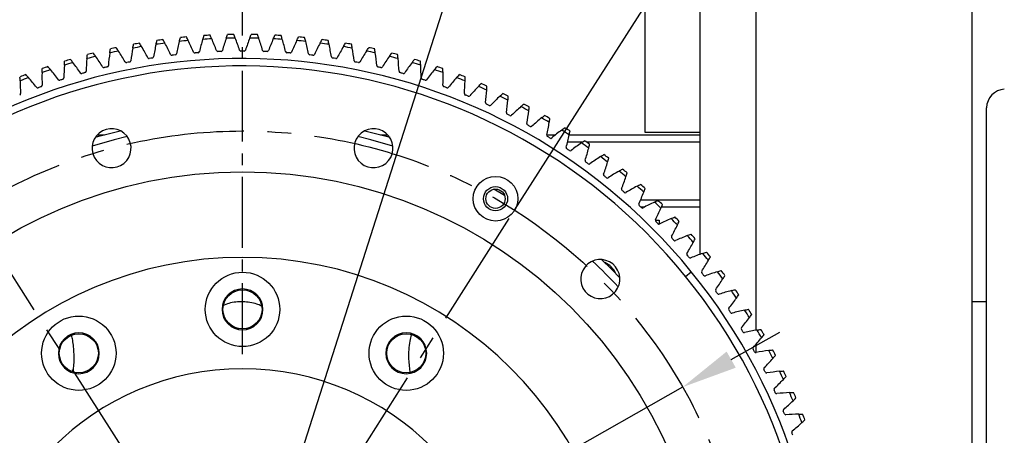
# Model space of a CAD drawing. Header units: millimetres. Extents: x 98673 to 101395, y 28002 to 29954.
# Tile 7 of 43: x 99377 to 99641, y 28731 to 28842. Entities that reach past the tile are written whole.
import ezdxf

# ---------------------------------------------------------------- set-up
doc = ezdxf.new("R2010")
doc.units = ezdxf.units.MM
doc.linetypes.add('CENTER', pattern=[50.8, 31.75, -6.35, 6.35, -6.35])
doc.linetypes.add('CENTER2', pattern=[28.575, 19.05, -3.175, 3.175, -3.175])
doc.layers.add('标注', color=3, linetype='Continuous', lineweight=25)
doc.layers.add('点划线', color=1, linetype='CENTER', lineweight=25)
doc.styles.get("Standard").update_dxf_attribs({"font": 'SimSun.ttf'})
doc.dimstyles.new('ISO-25', dxfattribs={"dimscale": 2.5, "dimtxt": 8, "dimasz": 6, "dimexe": 1, "dimexo": 0, "dimgap": 1.5, "dimtad": 1, "dimtoh": 1, "dimdsep": 46, "dimtxsty": 'Standard', "dimcen": 2.5, "dimclrd": 3, "dimclre": 3, "dimclrt": 3, "dimadec": 0, "dimazin": 0, "dimtfac": 1, "dimtmove": 0, "dimatfit": 3, "dimfxl": 0, "dimarcsym": 0})

# ---------------------------------------------------------------- blocks, each defined once
blk = doc.blocks.new('*U51')
at = {"layer": '点划线', "color": 0, "linetype": 'CENTER2', "lineweight": -3, "transparency": 16777216}
blk.add_line((0, 76), (0, 383.5), dxfattribs=at)
blk = doc.blocks.new('*D52')
at = {"layer": 'Defpoints', "color": 0, "lineweight": -3, "transparency": 16777216}
for p in [(99509.8, 28791.17), (99436.67, 28676.5), (99436.67, 28676.5), (99494.15, 28553.24), (99834.46, 28497.93)]:
    blk.add_point(p, dxfattribs=at)
at = {"layer": '标注', "color": 3, "lineweight": -2, "transparency": 16777216}
for p, q in [((99509.8, 28791.17), (99672.47, 29046.24)), ((99494.15, 28553.24), (99622, 28279.06))]:
    blk.add_line(p, q, dxfattribs=at)
blk.add_arc((99436.67, 28676.5), 436.03, 296.9712, 55.5009, dxfattribs=at)
at = {"layer": '标注', "color": 3, "lineweight": -3, "transparency": 16777216}
for points in [[(99682.25, 29033.76), (99685.02, 29037.93), (99671.13, 29044.13)], [(99635.52, 28285.65), (99633.33, 28290.15), (99620.95, 28281.33)]]:
    blk.add_solid(points, dxfattribs=at)
at = {"layer": '标注', "color": 3, "lineweight": -3, "transparency": 16777216, "insert": (99857.99, 28842.51), "char_height": 20, "width": 479.6581, "attachment_point": 5, "rotation": 291.5057}
blk.add_mtext('122°（电子限位）', dxfattribs=at)
blk = doc.blocks.new('*D53')
at = {"layer": 'Defpoints', "color": 0, "lineweight": -3, "transparency": 16777216}
for p in [(99509.8, 28791.17), (99436.67, 28676.5), (99436.67, 28676.5), (99472.71, 28545.36), (99868.95, 28420.86)]:
    blk.add_point(p, dxfattribs=at)
at = {"layer": '标注', "color": 3, "lineweight": -2, "transparency": 16777216}
for p, q in [((99509.8, 28791.17), (99708.06, 29102.04)), ((99472.71, 28545.36), (99570.4, 28189.83))]:
    blk.add_line(p, q, dxfattribs=at)
blk.add_arc((99436.67, 28676.5), 502.21, 287.0759, 55.7607, dxfattribs=at)
at = {"layer": '标注', "color": 3, "lineweight": -3, "transparency": 16777216}
for points in [[(99717.87, 29089.59), (99720.62, 29093.76), (99706.72, 29099.93)], [(99584.84, 28194.03), (99583.44, 28198.83), (99569.74, 28192.24)]]:
    blk.add_solid(points, dxfattribs=at)
at = {"layer": '标注', "color": 3, "lineweight": -3, "transparency": 16777216, "insert": (99918.38, 28870.38), "char_height": 20, "width": 519.0828, "attachment_point": 5, "rotation": 291.924}
blk.add_mtext('132°（机械限位）', dxfattribs=at)
blk = doc.blocks.new('*D54')
at = {"layer": 'Defpoints', "color": 0, "lineweight": -3, "transparency": 16777216}
for p in [(99363.54, 28791.17), (99436.67, 28676.5), (99436.67, 28676.5), (99400.64, 28545.36), (99017.33, 28428.51)]:
    blk.add_point(p, dxfattribs=at)
at = {"layer": '标注', "color": 3, "lineweight": -2, "transparency": 16777216}
for p, q in [((99363.54, 28791.17), (99173.36, 29089.37)), ((99400.64, 28545.36), (99306.93, 28204.32))]:
    blk.add_line(p, q, dxfattribs=at)
blk.add_arc((99436.67, 28676.5), 487.19, 124.2921, 252.8713, dxfattribs=at)
at = {"layer": '标注', "color": 3, "lineweight": -3, "transparency": 16777216}
for points in [[(99160.81, 29081.09), (99163.56, 29076.92), (99174.71, 29087.26)], [(99293.89, 28213.33), (99292.49, 28208.52), (99307.59, 28206.73)]]:
    blk.add_solid(points, dxfattribs=at)
at = {"layer": '标注', "color": 3, "lineweight": -3, "transparency": 16777216, "insert": (98957.61, 28833.82), "char_height": 20, "width": 499.0274, "attachment_point": 5, "rotation": 71.8201}
blk.add_mtext('132°（机械限位）', dxfattribs=at)
blk = doc.blocks.new('*D55')
at = {"layer": 'Defpoints', "color": 0, "lineweight": -3, "transparency": 16777216}
for p in [(99363.54, 28791.17), (99436.67, 28676.5), (99436.67, 28676.5), (99379.2, 28553.24), (99051.67, 28503.67)]:
    blk.add_point(p, dxfattribs=at)
at = {"layer": '标注', "color": 3, "lineweight": -2, "transparency": 16777216}
for p, q in [((99363.54, 28791.17), (99208.41, 29034.42)), ((99379.2, 28553.24), (99257.26, 28291.76))]:
    blk.add_line(p, q, dxfattribs=at)
blk.add_arc((99436.67, 28676.5), 422.02, 124.5646, 242.9634, dxfattribs=at)
at = {"layer": '标注', "color": 3, "lineweight": -3, "transparency": 16777216}
for points in [[(99195.87, 29026.11), (99198.63, 29021.94), (99209.75, 29032.31)], [(99245.94, 28302.85), (99243.74, 28298.36), (99258.32, 28294.03)]]:
    blk.add_solid(points, dxfattribs=at)
at = {"layer": '标注', "color": 3, "lineweight": -3, "transparency": 16777216, "insert": (99017.76, 28807.24), "char_height": 20, "width": 601.6642, "attachment_point": 5, "rotation": 72.6677}
blk.add_mtext('122°（电子限位）', dxfattribs=at)
blk = doc.blocks.new('*D69')
at = {"layer": 'Defpoints', "color": 0, "lineweight": -3, "transparency": 16777216}
for p in [(99554.97, 28743.59), (99318.37, 28609.41)]:
    blk.add_point(p, dxfattribs=at)
at = {"layer": '标注', "color": 3, "lineweight": -2, "transparency": 16777216}
for p, q in [((99568.02, 28750.99), (99581.07, 28758.39)), ((99554.97, 28743.59), (99318.37, 28609.41)), ((98961.87, 28407.24), (99305.32, 28602.01)), ((98819.46, 28407.24), (98961.87, 28407.24))]:
    blk.add_line(p, q, dxfattribs=at)
at = {"layer": '标注', "color": 3, "lineweight": -3, "transparency": 16777216}
for points in [[(99566.79, 28753.16), (99569.25, 28748.82), (99554.97, 28743.59)], [(99304.09, 28604.19), (99306.56, 28599.84), (99318.37, 28609.41)]]:
    blk.add_solid(points, dxfattribs=at)
at = {"layer": '标注', "color": 3, "lineweight": -3, "transparency": 16777216, "insert": (98888.79, 28440.89), "char_height": 20, "width": 147.8801, "attachment_point": 5}
blk.add_mtext('∅272\\P安装分布圆', dxfattribs=at)
blk = doc.blocks.new('*D71')
at = {"layer": 'Defpoints', "color": 0, "lineweight": -3, "transparency": 16777216}
for p in [(99552.28, 29038.49), (99321.06, 28314.52)]:
    blk.add_point(p, dxfattribs=at)
at = {"layer": '标注', "color": 3, "lineweight": -2, "transparency": 16777216}
for p, q in [((99568.07, 29087.9), (99556.85, 29052.78)), ((99680.87, 29087.9), (99568.07, 29087.9)), ((99321.06, 28314.52), (99552.28, 29038.49)), ((99316.5, 28300.23), (99311.93, 28285.94))]:
    blk.add_line(p, q, dxfattribs=at)
at = {"layer": '标注', "color": 3, "lineweight": -3, "transparency": 16777216}
for points in [[(99554.47, 29053.54), (99559.23, 29052.02), (99552.28, 29038.49)], [(99314.12, 28300.99), (99318.88, 28299.47), (99321.06, 28314.52)]]:
    blk.add_solid(points, dxfattribs=at)
at = {"layer": '标注', "color": 3, "lineweight": -3, "transparency": 16777216, "insert": (99626.34, 29121.56), "char_height": 20, "width": 450.2726, "attachment_point": 5}
blk.add_mtext('∅760\\P回转直径', dxfattribs=at)

msp = doc.modelspace()

# ---------------------------------------------------------------- linework, layer by layer
at = {"color": 7, "linetype": 'Continuous', "lineweight": 25}
for p, q in [((99559.673, 28779.329), (99559.673, 28882.44)), ((99574.673, 28854.001), (99574.673, 28758.9)), ((99632.673, 28855.876), (99632.673, 28594.001)), ((99544.873, 28812.129), (99544.873, 28850.129)), ((99636.673, 28534.258), (99636.673, 28818.745)), ((99397.684, 28811.501), (99399.592, 28811.501)), ((99473.754, 28811.501), (99475.661, 28811.501)), ((99518.45, 28811.501), (99520.858, 28811.501)), ((99524.499, 28811.501), (99559.673, 28811.501)), ((99559.673, 28812.129), (99544.873, 28812.129)), ((99528.078, 28809.501), (99524.035, 28809.501)), ((99559.673, 28809.501), (99529.166, 28809.501)), ((99507.117, 28795.167), (99504.218, 28796.841)), ((99543.681, 28794.001), (99559.673, 28794.001)), ((99544.677, 28792.001), (99543.752, 28792.001)), ((99559.673, 28792.001), (99549.244, 28792.001)), ((99547.639, 28788.501), (99548.673, 28788.501)), ((99548.673, 28788.501), (99548.673, 28787.47)), ((99555.73, 28773.391), (99557.282, 28774.653)), ((99636.673, 28766.501), (99632.673, 28766.501)), ((99574.673, 28755.093), (99574.673, 28752.898))]:
    msp.add_line(p, q, dxfattribs=at)
at = {"color": 7, "linetype": 'Continuous', "lineweight": 25, "flags": 128}
for points in [[(99397.117, 28810.797), (99398.084, 28811.078), (99403.781, 28812.583)], [(99469.564, 28812.583), (99475.262, 28811.078), (99476.229, 28810.797)], [(99405.701, 28810.981), (99402.201, 28810.127), (99396.256, 28808.45)], [(99477.09, 28808.45), (99471.145, 28810.127), (99467.645, 28810.981)], [(99533.198, 28777.906), (99535.824, 28775.34), (99538.077, 28773.027)]]:
    msp.add_lwpolyline(points, dxfattribs=at)
at = {"color": 7, "linetype": 'Continuous', "lineweight": 25}
for centre, radius in [((99436.673, 28676.501), 125), ((99436.673, 28676.501), 125), ((99504.673, 28794.281), 6), ((99504.673, 28794.281), 3.25), ((99504.673, 28794.281), 2.6), ((99436.673, 28764.501), 10), ((99436.673, 28764.501), 5.25), ((99392.673, 28752.712), 10), ((99480.673, 28752.712), 10), ((99392.673, 28752.712), 5.25), ((99480.673, 28752.712), 5.25)]:
    msp.add_circle(centre, radius, dxfattribs=at)
at = {"color": 1, "linetype": 'Continuous', "lineweight": 25}
msp.add_circle((99504.673, 28794.281), 6, dxfattribs=at)
at = {"color": 7, "linetype": 'Continuous', "lineweight": 25}
for centre, radius, start, end in [((99436.673, 28676.501), 162, 93.08496, 93.66504), ((99436.673, 28676.501), 162, 90.83496, 91.41504), ((99436.673, 28676.501), 162, 88.58496, 89.16504), ((99436.673, 28676.501), 162, 86.33496, 86.91504), ((99436.673, 28676.501), 162, 99.83496, 100.41504), ((99468.599, 28823.432), 56.551, 167.35353, 170.81394), ((99436.673, 28676.501), 161, 97.44584, 98.30416), ((99436.673, 28676.501), 162, 97.58496, 98.16504), ((99366.062, 28809.25), 56.551, 24.93606, 28.39647), ((99474.343, 28822.066), 56.551, 165.10353, 168.56394), ((99436.673, 28676.501), 161, 95.19584, 96.05416), ((99436.673, 28676.501), 162, 95.33496, 95.91504), ((99371.328, 28811.92), 56.551, 22.68606, 26.14647), ((99480.029, 28820.475), 56.551, 162.85353, 166.31394), ((99436.673, 28676.501), 161, 92.94584, 93.80416), ((99376.695, 28814.381), 56.551, 20.43606, 23.89647), ((99485.648, 28818.661), 56.551, 160.60353, 164.06394), ((99436.673, 28676.501), 161, 90.69584, 91.55416), ((99382.155, 28816.629), 56.551, 18.18606, 21.64647), ((99491.191, 28816.629), 56.551, 158.35353, 161.81394), ((99436.673, 28676.501), 161, 88.44584, 89.30416), ((99387.698, 28818.661), 56.551, 15.93606, 19.39647), ((99496.65, 28814.381), 56.551, 156.10353, 159.56394), ((99436.673, 28676.501), 161, 86.19584, 87.05416), ((99393.317, 28820.475), 56.551, 13.68606, 17.14647), ((99502.017, 28811.92), 56.551, 153.85353, 157.31394), ((99436.673, 28676.501), 161, 83.94584, 84.80416), ((99436.673, 28676.501), 162, 84.08496, 84.66504), ((99399.003, 28822.066), 56.551, 11.43606, 14.89647), ((99507.283, 28809.25), 56.551, 151.60353, 155.06394), ((99436.673, 28676.501), 161, 81.69584, 82.55416), ((99436.673, 28676.501), 162, 81.83496, 82.41504), ((99404.747, 28823.432), 56.551, 9.18606, 12.64647), ((99436.673, 28676.501), 162, 79.58496, 80.16504), ((99436.673, 28676.501), 161, 104.19584, 105.05416), ((99436.673, 28676.501), 162, 104.33496, 104.91504), ((99350.949, 28800.03), 56.551, 31.68606, 35.14647), ((99456.972, 28825.484), 56.551, 171.85353, 175.31394), ((99436.673, 28676.501), 161, 101.94584, 102.80416), ((99436.673, 28676.501), 162, 102.08496, 102.66504), ((99355.865, 28803.301), 56.551, 29.43606, 32.89647), ((99462.806, 28824.573), 56.551, 169.60353, 173.06394), ((99436.673, 28676.501), 161, 99.69584, 100.55416), ((99360.905, 28806.375), 56.551, 27.18606, 30.64647), ((99417.702, 28833.258), 0.4, 204.68536, 276.90061), ((99436.673, 28676.501), 157.5, 96.59939, 96.90061), ((99418.526, 28833.355), 0.4, 276.59939, 348.81464), ((99423.87, 28833.882), 0.4, 202.43536, 274.65061), ((99436.673, 28676.501), 157.5, 94.34939, 94.65061), ((99424.698, 28833.947), 0.4, 274.34939, 346.56464), ((99430.059, 28834.263), 0.4, 200.18536, 272.40061), ((99436.673, 28676.501), 157.5, 92.09939, 92.40061), ((99430.888, 28834.295), 0.4, 272.09939, 344.31464), ((99436.258, 28834.401), 0.4, 197.93536, 270.15061), ((99436.673, 28676.501), 157.5, 89.84939, 90.15061), ((99437.088, 28834.401), 0.4, 269.84939, 342.06464), ((99442.457, 28834.295), 0.4, 195.68536, 267.90061), ((99436.673, 28676.501), 157.5, 87.59939, 87.90061), ((99443.287, 28834.263), 0.4, 267.59939, 339.81464), ((99448.648, 28833.947), 0.4, 193.43536, 265.65061), ((99436.673, 28676.501), 157.5, 85.34939, 85.65061), ((99449.475, 28833.882), 0.4, 265.34939, 337.56464), ((99454.82, 28833.355), 0.4, 191.18536, 263.40061), ((99436.673, 28676.501), 157.5, 83.09939, 83.40061), ((99455.644, 28833.258), 0.4, 263.09939, 335.31464), ((99512.441, 28806.375), 56.551, 149.35353, 152.81394), ((99436.673, 28676.501), 161, 79.44584, 80.30416), ((99410.54, 28824.573), 56.551, 6.93606, 10.39647), ((99517.481, 28803.301), 56.551, 147.10353, 150.56394), ((99436.673, 28676.501), 161, 77.19584, 78.05416), ((99436.673, 28676.501), 162, 77.33496, 77.91504), ((99416.373, 28825.484), 56.551, 4.68606, 8.14647), ((99522.397, 28800.03), 56.551, 144.85353, 148.31394), ((99436.673, 28676.501), 161, 74.94584, 75.80416), ((99436.673, 28676.501), 162, 75.08496, 75.66504), ((99436.673, 28676.501), 155.5, 39.13883, 219.13883), ((99436.673, 28676.501), 153.5, 39.13883, 219.13883), ((99445.221, 28826.618), 56.551, 176.35353, 179.81394), ((99436.673, 28676.501), 161, 106.44584, 107.30416), ((99436.673, 28676.501), 162, 106.58496, 107.16504), ((99346.165, 28796.57), 56.551, 33.93606, 37.39647), ((99451.108, 28826.166), 56.551, 174.10353, 177.56394), ((99400.215, 28830.135), 0.4, 283.34939, 355.56464), ((99405.461, 28831.286), 0.4, 209.18536, 281.40061), ((99436.673, 28676.501), 157.5, 101.09939, 101.40061), ((99406.275, 28831.448), 0.4, 281.09939, 353.31464), ((99411.562, 28832.392), 0.4, 206.93536, 279.15061), ((99436.673, 28676.501), 157.5, 98.84939, 99.15061), ((99412.382, 28832.522), 0.4, 278.84939, 351.06464), ((99460.964, 28832.522), 0.4, 188.93536, 261.15061), ((99436.673, 28676.501), 157.5, 80.84939, 81.15061), ((99461.784, 28832.392), 0.4, 260.84939, 333.06464), ((99467.07, 28831.448), 0.4, 186.68536, 258.90061), ((99436.673, 28676.501), 157.5, 78.59939, 78.90061), ((99467.885, 28831.286), 0.4, 258.59939, 330.81464), ((99473.13, 28830.135), 0.4, 184.43536, 256.65061), ((99422.238, 28826.166), 56.551, 2.43606, 5.89647), ((99527.18, 28796.57), 56.551, 142.60353, 146.06394), ((99436.673, 28676.501), 161, 72.69584, 73.55416), ((99436.673, 28676.501), 162, 72.83496, 73.41504), ((99428.125, 28826.618), 56.551, 0.18606, 3.64647), ((99436.673, 28676.501), 162, 111.08496, 111.66504), ((99439.321, 28826.838), 56.551, 178.60353, 182.06394), ((99436.673, 28676.501), 161, 108.69584, 109.55416), ((99436.673, 28676.501), 162, 108.83496, 109.41504), ((99341.521, 28792.924), 56.551, 36.18606, 39.64647), ((99393.413, 28828.36), 0.4, 213.68536, 285.90061), ((99436.673, 28676.501), 157.5, 105.59939, 105.90061), ((99394.212, 28828.585), 0.4, 285.59939, 357.81464), ((99399.408, 28829.941), 0.4, 211.43536, 283.65061), ((99436.673, 28676.501), 157.5, 103.34939, 103.65061), ((99436.673, 28676.501), 157.5, 76.34939, 76.65061), ((99473.937, 28829.941), 0.4, 256.34939, 328.56464), ((99479.134, 28828.585), 0.4, 182.18536, 254.40061), ((99436.673, 28676.501), 157.5, 74.09939, 74.40061), ((99479.933, 28828.36), 0.4, 254.09939, 326.31464), ((99531.824, 28792.924), 56.551, 140.35353, 143.81394), ((99436.673, 28676.501), 161, 70.44584, 71.30416), ((99436.673, 28676.501), 162, 70.58496, 71.16504), ((99434.025, 28826.838), 56.551, 357.93606, 1.39647), ((99436.673, 28676.501), 162, 68.33496, 68.91504), ((99436.673, 28676.501), 161, 110.94584, 111.80416), ((99433.416, 28826.826), 56.551, 180.85353, 184.31394), ((99337.024, 28789.098), 56.551, 38.43606, 41.89647), ((99382.41, 28824.785), 0.4, 290.09939, 2.31464), ((99387.484, 28826.544), 0.4, 215.93536, 288.15061), ((99436.673, 28676.501), 157.5, 107.84939, 108.15061), ((99388.274, 28826.801), 0.4, 287.84939, 0.06464), ((99485.072, 28826.801), 0.4, 179.93536, 252.15061), ((99436.673, 28676.501), 157.5, 71.84939, 72.15061), ((99485.861, 28826.544), 0.4, 251.84939, 324.06464), ((99490.935, 28824.785), 0.4, 177.68536, 249.90061), ((99536.322, 28789.098), 56.551, 138.10353, 141.56394), ((99436.673, 28676.501), 161, 68.19584, 69.05416), ((99439.929, 28826.826), 56.551, 355.68606, 359.14647), ((99436.673, 28676.501), 162, 66.08496, 66.66504), ((99376.631, 28822.54), 0.4, 292.34939, 4.56464), ((99381.632, 28824.498), 0.4, 218.18536, 290.40061), ((99436.673, 28676.501), 157.5, 110.09939, 110.40061), ((99436.673, 28676.501), 157.5, 69.59939, 69.90061), ((99491.714, 28824.498), 0.4, 249.59939, 321.81464), ((99496.715, 28822.54), 0.4, 175.43536, 247.65061), ((99436.673, 28676.501), 157.5, 67.34939, 67.65061), ((99540.666, 28785.099), 56.551, 135.85353, 139.31394), ((99436.673, 28676.501), 161, 65.94584, 66.80416), ((99445.828, 28826.582), 56.551, 353.43606, 356.89647), ((99436.673, 28676.501), 162, 63.83496, 64.41504), ((99641.673, 28818.745), 5, 92.86241, 180), ((99497.482, 28822.223), 0.4, 247.34939, 319.56464), ((99502.402, 28820.071), 0.4, 173.18536, 245.40061), ((99436.673, 28676.501), 157.5, 65.09939, 65.40061), ((99503.156, 28819.723), 0.4, 245.09939, 317.31464), ((99544.849, 28780.933), 56.551, 133.60353, 137.06394), ((99436.673, 28676.501), 161, 63.69584, 64.55416), ((99451.713, 28826.107), 56.551, 351.18606, 354.64647), ((99436.673, 28676.501), 162, 61.58496, 62.16504), ((99507.988, 28817.379), 0.4, 170.93536, 243.15061), ((99436.673, 28676.501), 157.5, 62.84939, 63.15061), ((99508.727, 28817.002), 0.4, 242.84939, 315.06464), ((99548.865, 28776.605), 56.551, 131.35353, 134.81394), ((99436.673, 28676.501), 161, 61.44584, 62.30416), ((99457.575, 28825.401), 56.551, 348.93606, 352.39647), ((99513.464, 28814.471), 0.4, 168.68536, 240.90061), ((99436.673, 28676.501), 157.5, 60.59939, 60.90061), ((99552.709, 28772.124), 56.551, 129.10353, 132.56394), ((99436.673, 28676.501), 161, 59.19584, 60.05416), ((99436.673, 28676.501), 162, 59.33496, 59.91504), ((99463.405, 28824.466), 56.551, 346.68606, 350.14647), ((99401.473, 28807.867), 5.25, 129.13883, 309.13883), ((99401.473, 28807.867), 5.25, 309.13883, 129.13883), ((99471.872, 28807.867), 5.25, 129.13883, 309.13883), ((99471.872, 28807.867), 5.25, 309.13883, 129.13883), ((99514.188, 28814.065), 0.4, 240.59939, 312.81464), ((99518.821, 28811.35), 0.4, 166.43536, 238.65061), ((99556.374, 28767.494), 56.551, 126.85353, 130.31394), ((99436.673, 28676.501), 161, 56.94584, 57.80416), ((99436.673, 28676.501), 162, 57.08496, 57.66504), ((99469.193, 28823.302), 56.551, 344.43606, 347.89647), ((99436.673, 28676.501), 157.5, 58.34939, 58.65061), ((99519.529, 28810.916), 0.4, 238.34939, 310.56464), ((99559.854, 28762.725), 56.551, 124.60353, 128.06394), ((99436.673, 28676.501), 161, 54.69584, 55.55416), ((99436.673, 28676.501), 162, 54.83496, 55.41504), ((99524.052, 28808.021), 0.4, 164.18536, 236.40061), ((99436.673, 28676.501), 157.5, 56.09939, 56.40061), ((99524.742, 28807.559), 0.4, 236.09939, 308.31464), ((99474.932, 28821.912), 56.551, 342.18606, 345.64647), ((99436.673, 28676.501), 162, 52.58496, 53.16504), ((99529.148, 28804.489), 0.4, 161.93536, 234.15061), ((99436.673, 28676.501), 157.5, 53.84939, 54.15061), ((99529.82, 28804.001), 0.4, 233.84939, 306.06464), ((99563.144, 28757.822), 56.551, 122.35353, 125.81394), ((99436.673, 28676.501), 161, 52.44584, 53.30416), ((99480.611, 28820.298), 56.551, 339.93606, 343.39647), ((99534.101, 28800.76), 0.4, 159.68536, 231.90061), ((99566.239, 28752.794), 56.551, 120.10353, 123.56394), ((99436.673, 28676.501), 161, 50.19584, 51.05416), ((99436.673, 28676.501), 162, 50.33496, 50.91504), ((99436.673, 28676.501), 157.5, 51.59939, 51.90061), ((99534.753, 28800.246), 0.4, 231.59939, 303.81464), ((99486.222, 28818.462), 56.551, 337.68606, 341.14647), ((99538.905, 28796.839), 0.4, 157.43536, 229.65061), ((99436.673, 28676.501), 157.5, 49.34939, 49.65061), ((99539.536, 28796.3), 0.4, 229.34939, 301.56464), ((99569.134, 28747.649), 56.551, 117.85353, 121.31394), ((99436.673, 28676.501), 161, 47.94584, 48.80416), ((99491.758, 28816.407), 56.551, 335.43606, 338.89647), ((99436.673, 28676.501), 162, 48.08496, 48.66504), ((99543.55, 28792.732), 0.4, 155.18536, 227.40061), ((99571.825, 28742.393), 56.551, 115.60353, 119.06394), ((99436.673, 28676.501), 161, 45.69584, 46.55416), ((99436.673, 28676.501), 162, 45.83496, 46.41504), ((99436.673, 28676.501), 157.5, 47.09939, 47.40061), ((99544.16, 28792.169), 0.4, 227.09939, 299.31464), ((99497.208, 28814.137), 56.551, 333.18606, 336.64647), ((99548.031, 28788.447), 0.4, 152.93536, 225.15061), ((99436.673, 28676.501), 157.5, 44.84939, 45.15061), ((99548.618, 28787.86), 0.4, 224.84939, 297.06464), ((99574.308, 28737.037), 56.551, 113.35353, 116.81394), ((99436.673, 28676.501), 161, 43.44584, 44.30416), ((99436.673, 28676.501), 162, 43.58496, 44.16504), ((99502.565, 28811.654), 56.551, 330.93606, 334.39647), ((99552.34, 28783.988), 0.4, 150.68536, 222.90061), ((99436.673, 28676.501), 157.5, 42.59939, 42.90061), ((99552.904, 28783.379), 0.4, 222.59939, 294.81464), ((99576.579, 28731.586), 56.551, 111.10353, 114.56394), ((99507.82, 28808.963), 56.551, 328.68606, 332.14647), ((99436.673, 28676.501), 161, 41.19584, 42.05416), ((99436.673, 28676.501), 162, 41.33496, 41.91504), ((99436.673, 28676.501), 162, 39.08496, 39.66504), ((99436.673, 28676.501), 102, 360, 180), ((99532.839, 28772.668), 5.25, 309.13883, 129.13883), ((99436.673, 28676.501), 138, 42.96976, 47.03024), ((99531.907, 28772.023), 5.5, 23.09931, 67.0731), ((99556.471, 28779.365), 0.4, 148.43536, 220.65061), ((99436.673, 28676.501), 157.5, 40.34939, 40.65061), ((99557.01, 28778.733), 0.4, 220.34939, 292.56464), ((99578.633, 28726.051), 56.551, 108.85353, 112.31394), ((99512.966, 28806.068), 56.551, 326.43606, 329.89647), ((99436.673, 28676.501), 161, 38.94584, 39.80416), ((99436.673, 28676.501), 155.5, 219.13883, 39.13883), ((99532.839, 28772.668), 5.25, 129.13883, 309.13883), ((99560.417, 28774.582), 0.4, 146.18536, 218.40061), ((99580.469, 28720.44), 56.551, 106.60353, 110.06394), ((99436.673, 28676.501), 161, 36.69584, 37.55416), ((99436.673, 28676.501), 162, 36.83496, 37.41504), ((99436.673, 28676.501), 153.5, 219.13883, 39.13883), ((99436.673, 28676.501), 157.5, 38.09939, 38.40061), ((99560.931, 28773.93), 0.4, 218.09939, 290.31464), ((99517.993, 28802.973), 56.551, 324.18606, 327.64647), ((99436.673, 28764.501), 5.5, 360, 180), ((99564.172, 28769.648), 0.4, 143.93536, 216.15061), ((99436.673, 28676.501), 157.5, 35.84939, 36.15061), ((99582.083, 28714.76), 56.551, 104.35353, 107.81394), ((99436.673, 28676.501), 161, 34.44584, 35.30416), ((99436.673, 28676.501), 162, 34.58496, 35.16504), ((99564.66, 28768.977), 0.4, 215.84939, 288.06464), ((99522.896, 28799.682), 56.551, 321.93606, 325.39647), ((99436.673, 28764.501), 5.5, 180, 360), ((99567.731, 28764.571), 0.4, 141.68536, 213.90061), ((99436.673, 28676.501), 157.5, 33.59939, 33.90061), ((99583.473, 28709.022), 56.551, 102.10353, 105.56394), ((99436.673, 28676.501), 161, 32.19584, 33.05416), ((99436.673, 28676.501), 162, 32.33496, 32.91504), ((99568.192, 28763.881), 0.4, 213.59939, 285.81464), ((99527.666, 28796.202), 56.551, 319.68606, 323.14647), ((99571.087, 28759.358), 0.4, 139.43536, 211.65061), ((99436.673, 28676.501), 157.5, 31.34939, 31.65061), ((99584.637, 28703.234), 56.551, 99.85353, 103.31394), ((99436.673, 28676.501), 161, 29.94584, 30.80416), ((99436.673, 28676.501), 162, 30.08496, 30.66504), ((99392.673, 28752.712), 5.5, 360, 180), ((99480.673, 28752.712), 5.5, 360, 180), ((99571.521, 28758.65), 0.4, 211.34939, 283.56464), ((99532.295, 28792.538), 56.551, 317.43606, 320.89647), ((99574.237, 28754.017), 0.4, 137.18536, 209.40061), ((99436.673, 28676.501), 157.5, 29.09939, 29.40061), ((99585.572, 28697.404), 56.551, 97.60353, 101.06394), ((99436.673, 28676.501), 161, 27.69584, 28.55416), ((99436.673, 28676.501), 162, 27.83496, 28.41504), ((99392.673, 28752.712), 5.5, 180, 360), ((99480.673, 28752.712), 5.5, 180, 360), ((99574.642, 28753.292), 0.4, 209.09939, 281.31464), ((99536.777, 28788.694), 56.551, 315.18606, 318.64647), ((99436.673, 28676.501), 72, 360, 180), ((99577.174, 28748.556), 0.4, 134.93536, 207.15061), ((99436.673, 28676.501), 157.5, 26.84939, 27.15061), ((99436.673, 28676.501), 162, 25.58496, 26.16504), ((99577.551, 28747.816), 0.4, 206.84939, 279.06464), ((99586.278, 28691.542), 56.551, 95.35353, 98.81394), ((99541.104, 28784.678), 56.551, 312.93606, 316.39647), ((99436.673, 28676.501), 161, 25.44584, 26.30416), ((99579.894, 28742.985), 0.4, 132.68536, 204.90061), ((99436.673, 28676.501), 157.5, 24.59939, 24.90061), ((99580.242, 28742.231), 0.4, 204.59939, 276.81464), ((99586.753, 28685.657), 56.551, 93.10353, 96.56394), ((99436.673, 28676.501), 161, 23.19584, 24.05416), ((99436.673, 28676.501), 162, 23.33496, 23.91504), ((99582.394, 28737.31), 0.4, 130.43536, 202.65061), ((99545.271, 28780.494), 56.551, 310.68606, 314.14647), ((99436.673, 28676.501), 157.5, 22.34939, 22.65061), ((99582.712, 28736.543), 0.4, 202.34939, 274.56464), ((99586.997, 28679.758), 56.551, 90.85353, 94.31394), ((99436.673, 28676.501), 161, 20.94584, 21.80416), ((99436.673, 28676.501), 162, 21.08496, 21.66504), ((99549.27, 28776.15), 56.551, 308.43606, 311.89647), ((99584.669, 28731.543), 0.4, 128.18536, 200.40061), ((99436.673, 28676.501), 157.5, 20.09939, 20.40061)]:
    msp.add_arc(centre, radius, start, end, dxfattribs=at)
for points in [[(99425.991, 28837.147), (99426.097, 28837.489), (99426.205, 28837.83), (99426.317, 28838.17)], [(99432.306, 28837.442), (99432.425, 28837.78), (99432.547, 28838.117), (99432.673, 28838.452)], [(99438.628, 28837.49), (99438.76, 28837.822), (99438.895, 28838.154), (99439.034, 28838.484)], [(99444.947, 28837.289), (99445.092, 28837.616), (99445.24, 28837.942), (99445.391, 28838.267)], [(99407.183, 28834.778), (99407.248, 28835.13), (99407.316, 28835.481), (99407.387, 28835.832)], [(99413.42, 28835.813), (99413.498, 28836.163), (99413.58, 28836.511), (99413.665, 28836.859)], [(99419.692, 28836.603), (99419.784, 28836.95), (99419.88, 28837.295), (99419.978, 28837.639)], [(99451.253, 28836.84), (99451.411, 28837.161), (99451.572, 28837.481), (99451.735, 28837.8)], [(99457.537, 28836.144), (99457.707, 28836.459), (99457.88, 28836.772), (99458.056, 28837.084)], [(99463.788, 28835.202), (99463.971, 28835.51), (99464.156, 28835.816), (99464.344, 28836.121)], [(99394.856, 28831.976), (99394.893, 28832.332), (99394.933, 28832.688), (99394.976, 28833.043)], [(99400.992, 28833.498), (99401.043, 28833.852), (99401.097, 28834.206), (99401.154, 28834.56)], [(99469.998, 28834.015), (99470.192, 28834.315), (99470.389, 28834.614), (99470.59, 28834.911)], [(99476.156, 28832.585), (99476.362, 28832.878), (99476.571, 28833.169), (99476.783, 28833.457)], [(99388.784, 28830.214), (99388.807, 28830.572), (99388.833, 28830.929), (99388.863, 28831.286)], [(99482.253, 28830.915), (99482.471, 28831.199), (99482.691, 28831.481), (99482.914, 28831.762)], [(99382.786, 28828.216), (99382.795, 28828.574), (99382.807, 28828.932), (99382.823, 28829.289)], [(99488.28, 28829.006), (99488.509, 28829.282), (99488.74, 28829.555), (99488.974, 28829.827)], [(99494.228, 28826.862), (99494.467, 28827.129), (99494.709, 28827.393), (99494.953, 28827.655)], [(99376.872, 28825.983), (99376.866, 28826.341), (99376.864, 28826.699), (99376.866, 28827.057)], [(99500.087, 28824.487), (99500.336, 28824.744), (99500.588, 28824.998), (99500.842, 28825.25)], [(99505.848, 28821.883), (99506.107, 28822.13), (99506.369, 28822.375), (99506.633, 28822.616)], [(99511.502, 28819.055), (99511.771, 28819.292), (99512.042, 28819.526), (99512.315, 28819.757)], [(99517.041, 28816.008), (99517.319, 28816.233), (99517.599, 28816.457), (99517.881, 28816.677)], [(99522.456, 28812.745), (99522.742, 28812.96), (99523.031, 28813.172), (99523.322, 28813.381)], [(99527.739, 28809.272), (99528.033, 28809.475), (99528.33, 28809.676), (99528.629, 28809.873)], [(99532.881, 28805.594), (99533.184, 28805.786), (99533.488, 28805.975), (99533.794, 28806.16)], [(99537.875, 28801.718), (99538.185, 28801.897), (99538.496, 28802.074), (99538.809, 28802.248)], [(99542.713, 28797.648), (99543.03, 28797.815), (99543.348, 28797.979), (99543.667, 28798.141)], [(99547.387, 28793.391), (99547.71, 28793.546), (99548.035, 28793.698), (99548.36, 28793.846)], [(99551.891, 28788.955), (99552.22, 28789.097), (99552.55, 28789.235), (99552.881, 28789.371)], [(99556.217, 28784.345), (99556.551, 28784.473), (99556.887, 28784.599), (99557.223, 28784.722)], [(99560.359, 28779.568), (99560.698, 28779.684), (99561.038, 28779.796), (99561.379, 28779.906)], [(99564.31, 28774.633), (99564.653, 28774.735), (99564.997, 28774.834), (99565.342, 28774.93)], [(99568.064, 28769.546), (99568.411, 28769.635), (99568.759, 28769.72), (99569.107, 28769.802)], [(99571.616, 28764.316), (99571.966, 28764.391), (99572.317, 28764.463), (99572.668, 28764.531)], [(99574.959, 28758.95), (99575.312, 28759.012), (99575.665, 28759.07), (99576.019, 28759.124)], [(99578.09, 28753.458), (99578.445, 28753.505), (99578.8, 28753.549), (99579.156, 28753.59)], [(99581.002, 28747.846), (99581.358, 28747.88), (99581.715, 28747.91), (99582.072, 28747.936)], [(99583.692, 28742.125), (99584.049, 28742.144), (99584.407, 28742.16), (99584.765, 28742.173)], [(99586.155, 28736.303), (99586.513, 28736.308), (99586.871, 28736.31), (99587.229, 28736.308)]]:
    msp.add_open_spline(points, degree=3, dxfattribs=at)
for points, knots in [([(99428.399, 28837.289), (99428.327, 28837.451), (99428.181, 28837.777), (99428.03, 28838.103), (99427.954, 28838.267)], [0, 0, 0, 0, 0.49545618, 1, 1, 1, 1]), ([(99434.718, 28837.49), (99434.652, 28837.654), (99434.519, 28837.986), (99434.381, 28838.317), (99434.312, 28838.484)], [0, 0, 0, 0, 0.4954567, 1, 1, 1, 1]), ([(99441.039, 28837.442), (99440.98, 28837.609), (99440.861, 28837.946), (99440.736, 28838.282), (99440.673, 28838.452)], [0, 0, 0, 0, 0.49545669, 1, 1, 1, 1]), ([(99447.355, 28837.147), (99447.302, 28837.316), (99447.196, 28837.657), (99447.084, 28837.998), (99447.028, 28838.17)], [0, 0, 0, 0, 0.4954562, 1, 1, 1, 1]), ([(99409.558, 28835.202), (99409.467, 28835.354), (99409.284, 28835.661), (99409.096, 28835.967), (99409.001, 28836.121)], [0, 0, 0, 0, 0.49545669, 1, 1, 1, 1]), ([(99415.809, 28836.144), (99415.724, 28836.3), (99415.553, 28836.614), (99415.378, 28836.926), (99415.289, 28837.084)], [0, 0, 0, 0, 0.4954562, 1, 1, 1, 1]), ([(99422.093, 28836.84), (99422.014, 28836.999), (99421.856, 28837.319), (99421.693, 28837.639), (99421.61, 28837.8)], [0, 0, 0, 0, 0.4954567, 1, 1, 1, 1]), ([(99453.653, 28836.603), (99453.607, 28836.775), (99453.514, 28837.12), (99453.417, 28837.465), (99453.367, 28837.639)], [0, 0, 0, 0, 0.4954567, 1, 1, 1, 1]), ([(99459.926, 28835.813), (99459.886, 28835.986), (99459.807, 28836.335), (99459.723, 28836.683), (99459.681, 28836.859)], [0, 0, 0, 0, 0.4954567, 1, 1, 1, 1]), ([(99466.162, 28834.778), (99466.13, 28834.952), (99466.065, 28835.304), (99465.994, 28835.655), (99465.959, 28835.832)], [0, 0, 0, 0, 0.4954567, 1, 1, 1, 1]), ([(99397.19, 28832.585), (99397.087, 28832.73), (99396.881, 28833.022), (99396.67, 28833.311), (99396.563, 28833.458)], [0, 0, 0, 0, 0.4954562, 1, 1, 1, 1]), ([(99403.348, 28834.015), (99403.251, 28834.163), (99403.056, 28834.463), (99402.857, 28834.761), (99402.756, 28834.911)], [0, 0, 0, 0, 0.4954567, 1, 1, 1, 1]), ([(99472.353, 28833.498), (99472.328, 28833.673), (99472.276, 28834.027), (99472.22, 28834.381), (99472.191, 28834.56)], [0, 0, 0, 0, 0.4954562, 1, 1, 1, 1]), ([(99478.49, 28831.976), (99478.471, 28832.152), (99478.433, 28832.508), (99478.391, 28832.864), (99478.369, 28833.043)], [0, 0, 0, 0, 0.49545618, 1, 1, 1, 1]), ([(99391.092, 28830.915), (99390.984, 28831.055), (99390.766, 28831.339), (99390.544, 28831.62), (99390.432, 28831.762)], [0, 0, 0, 0, 0.49545669, 1, 1, 1, 1]), ([(99484.561, 28830.214), (99484.55, 28830.391), (99484.526, 28830.748), (99484.497, 28831.105), (99484.483, 28831.286)], [0, 0, 0, 0, 0.4954567, 1, 1, 1, 1]), ([(99379.118, 28826.862), (99378.999, 28826.994), (99378.76, 28827.26), (99378.516, 28827.523), (99378.393, 28827.655)], [0, 0, 0, 0, 0.4954567, 1, 1, 1, 1]), ([(99385.065, 28829.006), (99384.952, 28829.142), (99384.723, 28829.417), (99384.49, 28829.689), (99384.372, 28829.827)], [0, 0, 0, 0, 0.4954567, 1, 1, 1, 1]), ([(99490.559, 28828.216), (99490.554, 28828.393), (99490.545, 28828.751), (99490.53, 28829.109), (99490.523, 28829.289)], [0, 0, 0, 0, 0.4954562, 1, 1, 1, 1]), ([(99496.474, 28825.983), (99496.476, 28826.161), (99496.481, 28826.518), (99496.48, 28826.877), (99496.48, 28827.057)], [0, 0, 0, 0, 0.49545669, 1, 1, 1, 1]), ([(99502.296, 28823.52), (99502.306, 28823.697), (99502.324, 28824.054), (99502.338, 28824.413), (99502.345, 28824.593)], [0, 0, 0, 0, 0.4954562, 1, 1, 1, 1]), ([(99508.018, 28820.831), (99508.034, 28821.007), (99508.066, 28821.363), (99508.094, 28821.721), (99508.108, 28821.901)], [0, 0, 0, 0, 0.4954562, 1, 1, 1, 1]), ([(99513.629, 28817.918), (99513.652, 28818.094), (99513.699, 28818.449), (99513.74, 28818.805), (99513.761, 28818.984)], [0, 0, 0, 0, 0.4954562, 1, 1, 1, 1]), ([(99519.122, 28814.788), (99519.152, 28814.963), (99519.212, 28815.315), (99519.268, 28815.669), (99519.296, 28815.848)], [0, 0, 0, 0, 0.4954567, 1, 1, 1, 1]), ([(99524.487, 28811.444), (99524.524, 28811.618), (99524.598, 28811.968), (99524.668, 28812.319), (99524.703, 28812.497)], [0, 0, 0, 0, 0.4954562, 1, 1, 1, 1]), ([(99529.717, 28807.893), (99529.761, 28808.065), (99529.849, 28808.411), (99529.932, 28808.76), (99529.974, 28808.936)], [0, 0, 0, 0, 0.4954562, 1, 1, 1, 1]), ([(99534.804, 28804.139), (99534.854, 28804.309), (99534.956, 28804.652), (99535.053, 28804.997), (99535.101, 28805.171)], [0, 0, 0, 0, 0.4954567, 1, 1, 1, 1]), ([(99539.739, 28800.188), (99539.796, 28800.355), (99539.911, 28800.694), (99540.021, 28801.035), (99540.077, 28801.207)], [0, 0, 0, 0, 0.4954562, 1, 1, 1, 1]), ([(99544.516, 28796.046), (99544.579, 28796.211), (99544.707, 28796.545), (99544.831, 28796.882), (99544.893, 28797.052)], [0, 0, 0, 0, 0.4954562, 1, 1, 1, 1]), ([(99549.126, 28791.72), (99549.196, 28791.883), (99549.337, 28792.211), (99549.474, 28792.543), (99549.543, 28792.71)], [0, 0, 0, 0, 0.4954567, 1, 1, 1, 1]), ([(99553.563, 28787.216), (99553.639, 28787.376), (99553.793, 28787.699), (99553.942, 28788.025), (99554.018, 28788.189)], [0, 0, 0, 0, 0.4954567, 1, 1, 1, 1]), ([(99557.819, 28782.542), (99557.902, 28782.699), (99558.068, 28783.015), (99558.23, 28783.335), (99558.312, 28783.496)], [0, 0, 0, 0, 0.4954562, 1, 1, 1, 1]), ([(99561.889, 28777.704), (99561.978, 28777.857), (99562.156, 28778.167), (99562.331, 28778.48), (99562.419, 28778.638)], [0, 0, 0, 0, 0.4954562, 1, 1, 1, 1]), ([(99565.766, 28772.71), (99565.86, 28772.86), (99566.051, 28773.162), (99566.238, 28773.468), (99566.332, 28773.622)], [0, 0, 0, 0, 0.4954562, 1, 1, 1, 1]), ([(99441.756, 28765.412), (99441.344, 28765.604), (99439.787, 28766.328), (99436.775, 28766.594), (99433.619, 28766.451), (99431.898, 28765.742), (99431.345, 28765.514)], [0, 0, 0, 0, 0.12717453, 0.48003909, 0.83300671, 1, 1, 1, 1]), ([(99569.443, 28767.567), (99569.544, 28767.713), (99569.746, 28768.008), (99569.945, 28768.307), (99570.045, 28768.457)], [0, 0, 0, 0, 0.4954562, 1, 1, 1, 1]), ([(99572.916, 28762.285), (99573.022, 28762.427), (99573.236, 28762.713), (99573.446, 28763.004), (99573.552, 28763.15)], [0, 0, 0, 0, 0.49545669, 1, 1, 1, 1]), ([(99391.121, 28747.751), (99391.177, 28748.074), (99391.447, 28749.639), (99391.428, 28752.501), (99391.238, 28755.445), (99390.843, 28757.078), (99390.744, 28757.485)], [0, 0, 0, 0, 0.10044515, 0.48601782, 0.8717667, 1, 1, 1, 1]), ([(99481.714, 28747.65), (99481.577, 28748.852), (99481.26, 28751.621), (99481.464, 28755.014), (99481.985, 28757.1), (99482.124, 28757.657)], [0, 0, 0, 0, 0.3601022, 0.8293237, 1, 1, 1, 1]), ([(99576.179, 28756.87), (99576.29, 28757.007), (99576.515, 28757.285), (99576.737, 28757.567), (99576.849, 28757.709)], [0, 0, 0, 0, 0.49545618, 1, 1, 1, 1]), ([(99579.227, 28751.331), (99579.343, 28751.464), (99579.579, 28751.733), (99579.811, 28752.006), (99579.929, 28752.144)], [0, 0, 0, 0, 0.4954562, 1, 1, 1, 1]), ([(99582.054, 28745.676), (99582.176, 28745.805), (99582.422, 28746.065), (99582.665, 28746.328), (99582.788, 28746.461)], [0, 0, 0, 0, 0.4954562, 1, 1, 1, 1]), ([(99584.658, 28739.915), (99584.785, 28740.039), (99585.041, 28740.289), (99585.294, 28740.543), (99585.422, 28740.671)], [0, 0, 0, 0, 0.4954567, 1, 1, 1, 1]), ([(99587.034, 28734.057), (99587.165, 28734.175), (99587.431, 28734.415), (99587.694, 28734.658), (99587.827, 28734.781)], [0, 0, 0, 0, 0.4954562, 1, 1, 1, 1])]:
    msp.add_open_spline(points, degree=3, knots=knots, dxfattribs=at)
at = {"layer": '点划线', "lineweight": -3}
for p, q in [((99363.544, 28791.167), (99436.673, 28676.501)), ((99436.673, 28676.501), (99509.801, 28791.167))]:
    msp.add_line(p, q, dxfattribs=at)
for radius in [380, 136, 136]:
    msp.add_circle((99436.673, 28676.501), radius, dxfattribs=at)

# ---------------------------------------------------------------- block references
at = {"layer": '点划线', "linetype": 'CENTER2', "lineweight": -3}
msp.add_blockref('*U51', (99436.673, 28676.501), dxfattribs=at)

# ---------------------------------------------------------------- dimensions: what is measured, and where the dimension line sits
at = {"layer": '标注', "lineweight": -3}
for p1, p2, text, picture, middle in [((99321.061, 28314.515), (99552.284, 29038.488), '<>\\P回转直径', '*D71', (99626.341, 29087.901)), ((99554.973, 28743.591), (99318.372, 28609.412), '<>\\P安装分布圆', '*D69', (98888.79, 28407.236))]:
    dim = msp.add_diameter_dim_2p(p1=p1, p2=p2, text=text, dimstyle='ISO-25', dxfattribs=at)
    dim.commit()
    dim.dimension.update_dxf_attribs({"geometry": picture, "text_midpoint": middle, "dimtype": 163})
for base, line1, line2, text, picture, middle in [((99868.948, 28420.858), ((99436.673, 28676.501), (99472.707, 28545.362)), ((99436.673, 28676.501), (99509.801, 28791.167)), '<>（机械限位）', '*D53', (99902.563, 28864.015)), ((99051.672, 28503.669), ((99363.544, 28791.167), (99436.673, 28676.501)), ((99436.673, 28676.501), (99379.197, 28553.244)), '<>（电子限位）', '*D55', (99033.82, 28802.225)), ((99017.331, 28428.507), ((99400.638, 28545.362), (99436.673, 28676.501)), ((99363.544, 28791.167), (99436.673, 28676.501)), '<>（机械限位）', '*D54', (98973.807, 28828.504)), ((99834.456, 28497.931), ((99494.149, 28553.244), (99436.673, 28676.501)), ((99436.673, 28676.501), (99509.801, 28791.167)), '<>（电子限位）', '*D52', (99842.343, 28836.346))]:
    dim = msp.add_angular_dim_2l(base=base, line1=line1, line2=line2, text=text, dimstyle='ISO-25', dxfattribs=at)
    dim.commit()
    dim.dimension.update_dxf_attribs({"geometry": picture, "text_midpoint": middle, "dimtype": 162})

doc.saveas('drawing.dxf')
